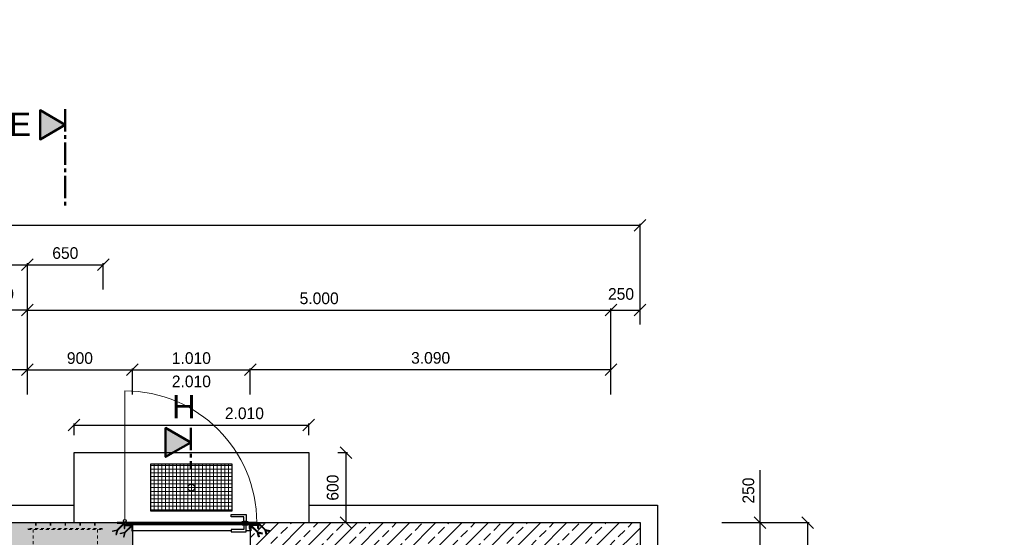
# Model space of a CAD drawing. Header units: millimetres. Extents: x -2065 to 128713, y -54195 to 32418.
# Tile 37 of 61: x 12834 to 21270, y 10624 to 15063. Entities that reach past the tile are written whole.
import ezdxf

# ---------------------------------------------------------------- set-up
doc = ezdxf.new("R2010")
doc.units = ezdxf.units.MM
doc.linetypes.add('JIS_02_1.0', pattern=[2, 1, -1])
doc.linetypes.add('MITTE2', pattern=[28.575, 19.05, -3.175, 3.175, -3.175])
doc.layers.add('Bemaßung', color=7, linetype='Continuous', lineweight=9)
doc.layers.add('Beschriftung', color=7, linetype='Continuous')
doc.layers.add('POL_Bema', color=7, linetype='Continuous')
doc.styles.add('LBB3.5M1000', font='isocp.shx', dxfattribs={"height": 3.5})
doc.dimstyles.new('DIN', dxfattribs={"dimtxt": 2.5, "dimasz": 2.5, "dimexe": 1.25, "dimexo": 0.625, "dimtad": 1, "dimtih": 1, "dimdec": 4, "dimdsep": 46, "dimlunit": 6, "dimtxsty": 'Standard', "dimcen": 2.5, "dimadec": 0, "dimazin": 0, "dimtfac": 1, "dimtdec": 4, "dimtmove": 0, "dimatfit": 3, "dimfxl": 0, "dimtvp": 1, "dimtolj": 1, "dimtzin": 0, "dimarcsym": 0})
pattern_1 = [(45, (10525, 4650), (-112.2532, 112.2532), []), (45, (10637.25, 4650), (-112.2532, 112.2532), [79.375, -39.6875])]

# ---------------------------------------------------------------- blocks, each defined once
blk = doc.blocks.new('_Oblique')
at = {"layer": 'POL_Bema', "color": 0, "lineweight": -2}
blk.add_line((-0.5, -0.5), (0.5, 0.5), dxfattribs=at)
blk = doc.blocks.new('*D45')
at = {"layer": 'Bemaßung', "color": 0, "lineweight": -2, "transparency": 16777216}
for p, q in [((11450, 11850), (11450, 12072.9)), ((12900, 11850), (12900, 12072.9)), ((12900, 12060.4), (11450, 12060.4))]:
    blk.add_line(p, q, dxfattribs=at)
at = {"layer": 'DEFPOINTS', "color": 0, "transparency": 16777216}
for p in [(11450, 12060.4), (11450, 10750), (12900, 10750)]:
    blk.add_point(p, dxfattribs=at)
at = {"layer": 'Bemaßung', "color": 0, "lineweight": -2, "transparency": 16777216, "xscale": 100, "yscale": 100, "zscale": 100, "rotation": 180}
blk.add_blockref('_Oblique', (11450, 12060.4), dxfattribs=at)
at = {"layer": 'Bemaßung', "color": 0, "lineweight": -2, "transparency": 16777216, "xscale": 100, "yscale": 100, "zscale": 100}
blk.add_blockref('_Oblique', (12900, 12060.4), dxfattribs=at)
at = {"layer": 'Bemaßung', "color": 0, "transparency": 16777216, "insert": (12175, 12160.4), "char_height": 100, "attachment_point": 5}
blk.add_mtext('\\A1;1.450', dxfattribs=at)
blk = doc.blocks.new('*D65')
at = {"layer": 'Bemaßung', "color": 0, "lineweight": -2, "transparency": 16777216}
for p, q in [((12650, 12450), (12650, 12585.6)), ((12900, 12573.1), (12650, 12573.1)), ((12900, 12450), (12900, 12585.6))]:
    blk.add_line(p, q, dxfattribs=at)
at = {"layer": 'DEFPOINTS', "color": 0, "transparency": 16777216}
for p in [(12650, 12573.1), (12650, 10750), (12900, 10750)]:
    blk.add_point(p, dxfattribs=at)
at = {"layer": 'Bemaßung', "color": 0, "lineweight": -2, "transparency": 16777216, "xscale": 100, "yscale": 100, "zscale": 100, "rotation": 180}
blk.add_blockref('_Oblique', (12650, 12573.1), dxfattribs=at)
at = {"layer": 'Bemaßung', "color": 0, "lineweight": -2, "transparency": 16777216, "xscale": 100, "yscale": 100, "zscale": 100}
blk.add_blockref('_Oblique', (12900, 12573.1), dxfattribs=at)
at = {"layer": 'Bemaßung', "color": 0, "transparency": 16777216, "insert": (12672.9, 12710.6), "char_height": 100, "attachment_point": 5}
blk.add_mtext('\\A1;250', dxfattribs=at)
blk = doc.blocks.new('*D67')
at = {"layer": 'Bemaßung', "color": 0, "lineweight": -2, "transparency": 16777216}
for p, q in [((2900, 11850), (2900, 12973.7)), ((2900, 12961.2), (12900, 12961.2)), ((12900, 11850), (12900, 12973.7))]:
    blk.add_line(p, q, dxfattribs=at)
at = {"layer": 'DEFPOINTS', "color": 0, "transparency": 16777216}
for p in [(12900, 12961.2), (2900, 10750), (12900, 10750)]:
    blk.add_point(p, dxfattribs=at)
at = {"layer": 'Bemaßung', "color": 0, "lineweight": -2, "transparency": 16777216, "xscale": 100, "yscale": 100, "zscale": 100, "rotation": 180}
blk.add_blockref('_Oblique', (2900, 12961.2), dxfattribs=at)
at = {"layer": 'Bemaßung', "color": 0, "lineweight": -2, "transparency": 16777216, "xscale": 100, "yscale": 100, "zscale": 100}
blk.add_blockref('_Oblique', (12900, 12961.2), dxfattribs=at)
at = {"layer": 'Bemaßung', "color": 0, "transparency": 16777216, "insert": (7900, 13061.2), "char_height": 100, "attachment_point": 5}
blk.add_mtext('\\A1;10.000', dxfattribs=at)
blk = doc.blocks.new('*D73')
at = {"layer": 'Bemaßung', "color": 0, "lineweight": -2, "transparency": 16777216}
for p, q in [((17900, 12450), (17900, 12585.6)), ((17900, 12573.1), (18150, 12573.1)), ((18150, 12450), (18150, 12585.6))]:
    blk.add_line(p, q, dxfattribs=at)
at = {"layer": 'DEFPOINTS', "color": 0, "transparency": 16777216}
for p in [(18150, 12573.1), (17900, 10750), (18150, 10750)]:
    blk.add_point(p, dxfattribs=at)
at = {"layer": 'Bemaßung', "color": 0, "lineweight": -2, "transparency": 16777216, "xscale": 100, "yscale": 100, "zscale": 100, "rotation": 180}
blk.add_blockref('_Oblique', (17900, 12573.1), dxfattribs=at)
at = {"layer": 'Bemaßung', "color": 0, "lineweight": -2, "transparency": 16777216, "xscale": 100, "yscale": 100, "zscale": 100}
blk.add_blockref('_Oblique', (18150, 12573.1), dxfattribs=at)
at = {"layer": 'Bemaßung', "color": 0, "transparency": 16777216, "insert": (17986.1, 12710.6), "char_height": 100, "attachment_point": 5}
blk.add_mtext('\\A1;250', dxfattribs=at)
blk = doc.blocks.new('*D95')
at = {"layer": 'Bemaßung', "color": 0, "lineweight": -2, "transparency": 16777216}
for p, q in [((12900, 11850), (12900, 12585.6)), ((12900, 12573.1), (17900, 12573.1)), ((17900, 11850), (17900, 12585.6))]:
    blk.add_line(p, q, dxfattribs=at)
at = {"layer": 'DEFPOINTS', "color": 0, "transparency": 16777216}
for p in [(17900, 12573.1), (12900, 10750), (17900, 10750)]:
    blk.add_point(p, dxfattribs=at)
at = {"layer": 'Bemaßung', "color": 0, "lineweight": -2, "transparency": 16777216, "xscale": 100, "yscale": 100, "zscale": 100, "rotation": 180}
blk.add_blockref('_Oblique', (12900, 12573.1), dxfattribs=at)
at = {"layer": 'Bemaßung', "color": 0, "lineweight": -2, "transparency": 16777216, "xscale": 100, "yscale": 100, "zscale": 100}
blk.add_blockref('_Oblique', (17900, 12573.1), dxfattribs=at)
at = {"layer": 'Bemaßung', "color": 0, "transparency": 16777216, "insert": (15400, 12673.1), "char_height": 100, "attachment_point": 5}
blk.add_mtext('\\A1;5.000', dxfattribs=at)
blk = doc.blocks.new('*D96')
at = {"layer": 'Bemaßung', "color": 0, "lineweight": -2, "transparency": 16777216}
for p, q in [((12900, 11850), (12900, 12072.9)), ((13800, 11850), (13800, 12072.9)), ((12900, 12060.4), (13800, 12060.4))]:
    blk.add_line(p, q, dxfattribs=at)
at = {"layer": 'DEFPOINTS', "color": 0, "transparency": 16777216}
for p in [(13800, 12060.4), (12900, 10750), (13800, 10750)]:
    blk.add_point(p, dxfattribs=at)
at = {"layer": 'Bemaßung', "color": 0, "lineweight": -2, "transparency": 16777216, "xscale": 100, "yscale": 100, "zscale": 100, "rotation": 180}
blk.add_blockref('_Oblique', (12900, 12060.4), dxfattribs=at)
at = {"layer": 'Bemaßung', "color": 0, "lineweight": -2, "transparency": 16777216, "xscale": 100, "yscale": 100, "zscale": 100}
blk.add_blockref('_Oblique', (13800, 12060.4), dxfattribs=at)
at = {"layer": 'Bemaßung', "color": 0, "transparency": 16777216, "insert": (13350, 12160.4), "char_height": 100, "attachment_point": 5}
blk.add_mtext('\\A1;900', dxfattribs=at)
blk = doc.blocks.new('*D97')
at = {"layer": 'Bemaßung', "color": 0, "lineweight": -2, "transparency": 16777216}
for p, q in [((2900, 12450), (2900, 13313)), ((2900, 13300.5), (18150, 13300.5)), ((18150, 12450), (18150, 13313))]:
    blk.add_line(p, q, dxfattribs=at)
at = {"layer": 'DEFPOINTS', "color": 0, "transparency": 16777216}
for p in [(18150, 13300.5), (2900, 10750), (18150, 10750)]:
    blk.add_point(p, dxfattribs=at)
at = {"layer": 'Bemaßung', "color": 0, "lineweight": -2, "transparency": 16777216, "xscale": 100, "yscale": 100, "zscale": 100, "rotation": 180}
blk.add_blockref('_Oblique', (2900, 13300.5), dxfattribs=at)
at = {"layer": 'Bemaßung', "color": 0, "lineweight": -2, "transparency": 16777216, "xscale": 100, "yscale": 100, "zscale": 100}
blk.add_blockref('_Oblique', (18150, 13300.5), dxfattribs=at)
at = {"layer": 'Bemaßung', "color": 0, "transparency": 16777216, "insert": (10525, 13400.5), "char_height": 100, "attachment_point": 5}
blk.add_mtext('\\A1;15.250', dxfattribs=at)
blk = doc.blocks.new('*D84')
at = {"layer": 'Bemaßung', "color": 0, "lineweight": -2, "transparency": 16777216}
for p, q in [((18850, 10750), (19596.8, 10750)), ((19584.3, 10750), (19584.3, -1450)), ((18850, -1450), (19596.8, -1450))]:
    blk.add_line(p, q, dxfattribs=at)
at = {"layer": 'DEFPOINTS', "color": 0, "transparency": 16777216}
for p in [(18150, 10750), (18150, -1450), (19584.3, -1450)]:
    blk.add_point(p, dxfattribs=at)
at = {"layer": 'Bemaßung', "color": 0, "lineweight": -2, "transparency": 16777216, "xscale": 100, "yscale": 100, "zscale": 100}
for p, rotation in [((19584.3, 10750), 90.0000000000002), ((19584.3, -1450), 270.0000000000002)]:
    blk.add_blockref('_Oblique', p, dxfattribs=dict(at, rotation=rotation))
at = {"layer": 'Bemaßung', "color": 0, "transparency": 16777216, "insert": (19456.4, 4650), "char_height": 100, "attachment_point": 5, "rotation": 90}
blk.add_mtext('\\A1;12.200', dxfattribs=at)
blk = doc.blocks.new('*D86')
at = {"layer": 'Bemaßung', "color": 0, "lineweight": -2, "transparency": 16777216}
for p, q in [((19177.7, 10750), (19177.7, 11200)), ((18850, 10750), (19190.2, 10750)), ((19177.7, 10500), (19177.7, 10750)), ((18850, 10500), (19190.2, 10500))]:
    blk.add_line(p, q, dxfattribs=at)
at = {"layer": 'DEFPOINTS', "color": 0, "transparency": 16777216}
for p in [(18150, 10750), (18150, 10500), (19177.7, 10500)]:
    blk.add_point(p, dxfattribs=at)
at = {"layer": 'Bemaßung', "color": 0, "lineweight": -2, "transparency": 16777216, "xscale": 100, "yscale": 100, "zscale": 100}
for p, rotation in [((19177.7, 10750), 90), ((19177.7, 10500), 270)]:
    blk.add_blockref('_Oblique', p, dxfattribs=dict(at, rotation=rotation))
at = {"layer": 'Bemaßung', "color": 0, "transparency": 16777216, "insert": (19077.7, 11025), "char_height": 100, "attachment_point": 5, "rotation": 90}
blk.add_mtext('\\A1;250', dxfattribs=at)
blk = doc.blocks.new('*D99')
at = {"layer": 'Bemaßung', "color": 0, "lineweight": -2, "transparency": 16777216}
for p, q in [((13800, 11850), (13800, 12072.9)), ((14810, 11850), (14810, 12072.9)), ((13800, 12060.4), (14810, 12060.4))]:
    blk.add_line(p, q, dxfattribs=at)
at = {"layer": 'DEFPOINTS', "color": 0, "transparency": 16777216}
for p in [(14810, 12060.4), (13800, 10750), (14810, 10750)]:
    blk.add_point(p, dxfattribs=at)
at = {"layer": 'Bemaßung', "color": 0, "lineweight": -2, "transparency": 16777216, "xscale": 100, "yscale": 100, "zscale": 100, "rotation": 180}
blk.add_blockref('_Oblique', (13800, 12060.4), dxfattribs=at)
at = {"layer": 'Bemaßung', "color": 0, "lineweight": -2, "transparency": 16777216, "xscale": 100, "yscale": 100, "zscale": 100}
blk.add_blockref('_Oblique', (14810, 12060.4), dxfattribs=at)
at = {"layer": 'Bemaßung', "color": 0, "transparency": 16777216, "char_height": 100, "attachment_point": 5}
for s, insert in [('\\A1;1.010', (14305, 12160.4)), ('\\A1;2.010', (14305, 11960.4))]:
    blk.add_mtext(s, dxfattribs=dict(at, insert=insert))
blk = doc.blocks.new('*D100')
at = {"layer": 'Bemaßung', "color": 0, "lineweight": -2, "transparency": 16777216}
for p, q in [((13300, 11500), (13300, 11599.4)), ((13300, 11586.9), (15310, 11586.9)), ((15310, 11500), (15310, 11599.4))]:
    blk.add_line(p, q, dxfattribs=at)
at = {"layer": 'DEFPOINTS', "color": 0, "transparency": 16777216}
for p in [(15310, 11586.9), (13300, 11350), (15310, 11350)]:
    blk.add_point(p, dxfattribs=at)
at = {"layer": 'Bemaßung', "color": 0, "lineweight": -2, "transparency": 16777216, "xscale": 100, "yscale": 100, "zscale": 100, "rotation": 180}
blk.add_blockref('_Oblique', (13300, 11586.9), dxfattribs=at)
at = {"layer": 'Bemaßung', "color": 0, "lineweight": -2, "transparency": 16777216, "xscale": 100, "yscale": 100, "zscale": 100}
blk.add_blockref('_Oblique', (15310, 11586.9), dxfattribs=at)
at = {"layer": 'Bemaßung', "color": 0, "transparency": 16777216, "insert": (14759.3, 11686.9), "char_height": 100, "attachment_point": 5}
blk.add_mtext('\\A1;2.010', dxfattribs=at)
blk = doc.blocks.new('*D91')
at = {"layer": 'Bemaßung', "color": 0, "lineweight": -2, "transparency": 16777216}
for p, q in [((15560, 11350), (15643.4, 11350)), ((15630.9, 10750), (15630.9, 11350)), ((15560, 10750), (15643.4, 10750))]:
    blk.add_line(p, q, dxfattribs=at)
at = {"layer": 'DEFPOINTS', "color": 0, "transparency": 16777216}
for p in [(15310, 11350), (15630.9, 11350), (15310, 10750)]:
    blk.add_point(p, dxfattribs=at)
at = {"layer": 'Bemaßung', "color": 0, "lineweight": -2, "transparency": 16777216, "xscale": 100, "yscale": 100, "zscale": 100}
for p, rotation in [((15630.9, 11350), 90), ((15630.9, 10750), 270)]:
    blk.add_blockref('_Oblique', p, dxfattribs=dict(at, rotation=rotation))
at = {"layer": 'Bemaßung', "color": 0, "transparency": 16777216, "insert": (15516, 11050), "char_height": 100, "attachment_point": 5, "rotation": 90}
blk.add_mtext('\\A1;600', dxfattribs=at)
blk = doc.blocks.new('*D93')
at = {"layer": 'Bemaßung', "color": 0, "lineweight": -2, "transparency": 16777216}
for p, q in [((14810, 11850), (14810, 12072.9)), ((17900, 11850), (17900, 12072.9)), ((17900, 12060.4), (14810, 12060.4))]:
    blk.add_line(p, q, dxfattribs=at)
at = {"layer": 'DEFPOINTS', "color": 0, "transparency": 16777216}
for p in [(14810, 12060.4), (14810, 10750), (17900, 10750)]:
    blk.add_point(p, dxfattribs=at)
at = {"layer": 'Bemaßung', "color": 0, "lineweight": -2, "transparency": 16777216, "xscale": 100, "yscale": 100, "zscale": 100, "rotation": 180}
blk.add_blockref('_Oblique', (14810, 12060.4), dxfattribs=at)
at = {"layer": 'Bemaßung', "color": 0, "lineweight": -2, "transparency": 16777216, "xscale": 100, "yscale": 100, "zscale": 100}
blk.add_blockref('_Oblique', (17900, 12060.4), dxfattribs=at)
at = {"layer": 'Bemaßung', "color": 0, "transparency": 16777216, "insert": (16355, 12162.3), "char_height": 100, "attachment_point": 5}
blk.add_mtext('\\A1;3.090', dxfattribs=at)
blk = doc.blocks.new('*D109')
at = {"layer": 'Bemaßung', "color": 0, "lineweight": -2, "transparency": 16777216}
for p, q in [((12900, 12750), (12900, 12973.7)), ((12900, 12961.2), (13550, 12961.2)), ((13550, 12750), (13550, 12973.7))]:
    blk.add_line(p, q, dxfattribs=at)
at = {"layer": 'DEFPOINTS', "color": 0, "transparency": 16777216}
for p in [(13550, 12961.2), (12900, 10750), (13550, 10750)]:
    blk.add_point(p, dxfattribs=at)
at = {"layer": 'Bemaßung', "color": 0, "lineweight": -2, "transparency": 16777216, "xscale": 100, "yscale": 100, "zscale": 100, "rotation": 180}
blk.add_blockref('_Oblique', (12900, 12961.2), dxfattribs=at)
at = {"layer": 'Bemaßung', "color": 0, "lineweight": -2, "transparency": 16777216, "xscale": 100, "yscale": 100, "zscale": 100}
blk.add_blockref('_Oblique', (13550, 12961.2), dxfattribs=at)
at = {"layer": 'Bemaßung', "color": 0, "transparency": 16777216, "insert": (13225, 13061.2), "char_height": 100, "attachment_point": 5}
blk.add_mtext('\\A1;650', dxfattribs=at)

msp = doc.modelspace()

# ---------------------------------------------------------------- hatches: boundary and pattern name
h = msp.add_hatch(color=256)
h.dxf.hatch_style = 1
h.paths.add_polyline_path([(13225, 14161.62038), (13008.59542, 14286.56162), (13008.59542, 14036.67913)])
at = {"lineweight": 13}
h = msp.add_hatch(dxfattribs=at)
h.set_pattern_fill('ANSI37', color=256, scale=10, angle=225)
h.set_pattern_definition([(270, (14305, 11050), (31.75, -7e-15), []), (0, (14305, 11050), (7e-15, 31.75), [])])
h.paths.add_polyline_path([(14655, 11250), (13955, 11250), (13955, 10850), (14655, 10850)])
at = {"lineweight": 5}
h = msp.add_hatch(dxfattribs=at)
h.set_pattern_fill('ANSI33', color=256, scale=25)
h.set_pattern_definition(pattern_1)
h.paths.add_polyline_path([(4835, 10500), (4835, 10680), (4840, 10680), (4840, 10720), (4845, 10725), (4900, 10725), (4900, 10700), (4905, 10700), (4905, 10740), (4910, 10745), (4965, 10745), (4965, 10750), (13670, 10750), (13670, 10745), (13725, 10745), (13730, 10740), (13730, 10700), (13735, 10700), (13735, 10725), (13790, 10725), (13795, 10720), (13795, 10680), (13800, 10680), (13800, 10500), (12900, 10500), (12900, -1200), (13700, -1200), (13700, -1380), (13695, -1380), (13695, -1420), (13690, -1425), (13635, -1425), (13635, -1400), (13630, -1400), (13630, -1440), (13625, -1445), (13570, -1445), (13570, -1450), (12780, -1450), (12780, -1445), (12725, -1445), (12720, -1440), (12720, -1400), (12715, -1400), (12715, -1425), (12660, -1425), (12655, -1420), (12655, -1380), (12650, -1380), (12650, 10500)])
h = msp.add_hatch(dxfattribs=at)
h.set_pattern_fill('ANSI31', color=256, angle=90)
h.set_pattern_definition([(135, (12803.7703, 6272.693), (-2.245064, -2.245064), [])])
edge = h.paths.add_edge_path()
edge.add_line((13735, 10700), (13735, 10750))
edge.add_line((13735, 10750), (13670, 10750))
edge.add_line((13670, 10750), (13670, 10747.5))
edge.add_arc((13672.5, 10747.5), 2.5, 900, 990)
edge.add_line((13672.5, 10745), (13725, 10745))
edge.add_arc((13725, 10740), 5, 720, 810, ccw=False)
edge.add_line((13730, 10740), (13730, 10702.5))
edge.add_arc((13732.5, 10702.5), 2.5, 900, 990)
edge.add_line((13732.5, 10700), (13735, 10700))
h = msp.add_hatch(dxfattribs=at)
h.set_pattern_fill('ANSI31', color=256, angle=180)
h.set_pattern_definition([(225, (12803.7703, 6272.693), (2.245064, -2.245064), [])])
edge = h.paths.add_edge_path()
edge.add_line((13800, 10680), (13800, 10730))
edge.add_line((13800, 10730), (13735, 10730))
edge.add_line((13735, 10730), (13735, 10727.5))
edge.add_arc((13737.5, 10727.5), 2.5, 900, 990)
edge.add_line((13737.5, 10725), (13790, 10725))
edge.add_arc((13790, 10720), 5, 720, 810, ccw=False)
edge.add_line((13795, 10720), (13795, 10682.5))
edge.add_arc((13797.5, 10682.5), 2.5, 900, 990)
edge.add_line((13797.5, 10680), (13800, 10680))
h = msp.add_hatch(dxfattribs=at)
h.set_pattern_fill('ANSI31', color=256, scale=0.5, angle=270)
h.set_pattern_definition([(315, (30271.2249, 10064.9935), (1.12253202, 1.12253202), [])])
h.paths.add_polyline_path([(13735, 10736), (13755, 10736), (13755, 10734), (13735, 10734)])
h = msp.add_hatch(dxfattribs=at)
h.set_pattern_fill('ANSI31', color=256, angle=180)
h.set_pattern_definition([(225, (30346.225, 10064.9935), (2.245064, -2.245064), [])])
h.paths.add_polyline_path([(14865, 10750), (13745, 10750), (13745, 10740), (14865, 10740)])
h = msp.add_hatch(dxfattribs=at)
h.set_pattern_fill('ANSI31', color=256, angle=270)
h.set_pattern_definition([(315, (30346.225, 10064.9935), (2.245064, 2.245064), [])])
h.paths.add_polyline_path([(14810, 10740), (14800, 10740), (14800, 10700), (14810, 10700)])
h = msp.add_hatch(dxfattribs=at)
h.set_pattern_fill('ANSI33', color=256, scale=25)
h.set_pattern_definition(pattern_1)
h.paths.add_polyline_path([(14810, 10500), (14810, 10680), (14815, 10680), (14815, 10720), (14820, 10725), (14875, 10725), (14875, 10700), (14880, 10700), (14880, 10740), (14885, 10745), (14940, 10745), (14940, 10750), (18150, 10750), (18150, 10175), (17900, 10175), (17900, 10500)])
h = msp.add_hatch(dxfattribs=at)
h.set_pattern_fill('ANSI31', color=256, angle=180)
h.set_pattern_definition([(225, (12878.7703, 6272.693), (2.245064, -2.245064), [])])
edge = h.paths.add_edge_path()
edge.add_line((14810, 10680), (14810, 10730))
edge.add_line((14810, 10730), (14875, 10730))
edge.add_line((14875, 10730), (14875, 10727.5))
edge.add_arc((14872.5, 10727.5), 2.5, 270, 360, ccw=False)
edge.add_line((14872.5, 10725), (14820, 10725))
edge.add_arc((14820, 10720), 5, 450, 540)
edge.add_line((14815, 10720), (14815, 10682.5))
edge.add_arc((14812.5, 10682.5), 2.5, 270, 360, ccw=False)
edge.add_line((14812.5, 10680), (14810, 10680))
h = msp.add_hatch(dxfattribs=at)
h.set_pattern_fill('ANSI31', color=256, scale=0.5, angle=270)
h.set_pattern_definition([(315, (30346.2249, 10064.9935), (1.12253202, 1.12253202), [])])
h.paths.add_polyline_path([(14875, 10736), (14855, 10736), (14855, 10734), (14875, 10734)])
h = msp.add_hatch(dxfattribs=at)
h.set_pattern_fill('ANSI31', color=256, angle=90)
h.set_pattern_definition([(135, (12878.7703, 6272.693), (-2.245064, -2.245064), [])])
edge = h.paths.add_edge_path()
edge.add_line((14875, 10700), (14875, 10750))
edge.add_line((14875, 10750), (14940, 10750))
edge.add_line((14940, 10750), (14940, 10747.5))
edge.add_arc((14937.5, 10747.5), 2.5, 270, 360, ccw=False)
edge.add_line((14937.5, 10745), (14885, 10745))
edge.add_arc((14885, 10740), 5, 450, 540)
edge.add_line((14880, 10740), (14880, 10702.5))
edge.add_arc((14877.5, 10702.5), 2.5, 270, 360, ccw=False)
edge.add_line((14877.5, 10700), (14875, 10700))

# ---------------------------------------------------------------- linework, layer by layer
at = {"linetype": 'MITTE2', "lineweight": 50, "ltscale": 10}
msp.add_line((13225, 14294.64545), (13225, 13438.93701), dxfattribs=at)
at = {"color": 251, "lineweight": 5}
msp.add_line((13735, 10777), (13735, 11880), dxfattribs=at)
for p, q in [((13300, 10750), (13300, 11350)), ((13300, 11350), (15310, 11350)), ((15310, 11350), (15310, 10750)), ((2900, 10750), (12900, 10750)), ((12900, 10750), (18150, 10750)), ((13800, 10750), (13800, 10500)), ((14740, 10730), (13800, 10730)), ((14800, 10730), (14790, 10730)), ((14810, 10750), (14810, 10500)), ((18150, 10750), (18150, -1450)), ((14645, 10680), (13800, 10680)), ((14810, 10680), (14775, 10680))]:
    msp.add_line(p, q)
at = {"linetype": 'JIS_02_1.0', "lineweight": 18, "ltscale": 25}
for p, q in [((12970, 10750), (12970, 10700)), ((12975, 10750), (12975, 10700)), ((13095, 10750), (13095, 10700)), ((13100, 10750), (13100, 10700)), ((13222.5, 10750), (13222.5, 10700)), ((13227.5, 10750), (13227.5, 10700)), ((13350, 10750), (13350, 10700)), ((13355, 10750), (13355, 10700)), ((13475, 10750), (13475, 10700)), ((13480, 10750), (13480, 10700)), ((12950, 10690), (12950, 10500)), ((13500, 10690), (13500, 10500))]:
    msp.add_line(p, q, dxfattribs=at)
at = {"lineweight": 50}
for p, q in [((13745, 10736.05738), (13755, 10736.05738)), ((13755, 10733.8549), (13755, 10730.06229)), ((14865, 10736.05738), (14855, 10736.05738)), ((14855, 10733.8549), (14855, 10730.06229))]:
    msp.add_line(p, q, dxfattribs=at)
msp.add_lwpolyline([(13225, 14161.62038), (13008.59542, 14286.56162), (13008.59542, 14036.67913)], close=True, dxfattribs=at)
for points in [[(14655, 11250), (13955, 11250), (13955, 10850), (14655, 10850)], [(13685, 10752), (13735, 10752), (13735, 10750), (13685, 10750)], [(13735, 10752), (13785, 10752), (13785, 10750), (13735, 10750)], [(13735, 10736), (13755, 10736), (13755, 10734), (13735, 10734)], [(14865, 10750), (13745, 10750), (13745, 10740), (14865, 10740)], [(14790, 10750), (14740, 10750), (14740, 10760), (14790, 10760)], [(14790, 10740), (14740, 10740), (14740, 10730), (14790, 10730)], [(14810, 10740), (14800, 10740), (14800, 10700), (14810, 10700)], [(14875, 10736), (14855, 10736), (14855, 10734), (14875, 10734)]]:
    msp.add_lwpolyline(points, close=True)
for points in [[(14755, 10820), (14775, 10820), (14775, 10760), (14755, 10760), (14755, 10800), (14645, 10800), (14645, 10820), (14775, 10820), (14775, 10800)], [(13668.57016, 10687.8128), (13725.70711, 10744.94975), (13729.94975, 10740.70711), (13673.94961, 10684.70697)], [(13733.57016, 10667.8128), (13790.70711, 10724.94975), (13794.94975, 10720.70711), (13738.94961, 10664.70697)], [(14755, 10670), (14775, 10670), (14775, 10730), (14755, 10730), (14755, 10690), (14645, 10690), (14645, 10670), (14775, 10670), (14775, 10690)], [(14876.42984, 10667.8128), (14819.29289, 10724.94975), (14815.05025, 10720.70711), (14871.05039, 10664.70697)], [(14941.42984, 10687.8128), (14884.29289, 10744.94975), (14880.05025, 10740.70711), (14936.05039, 10684.70697)], [(13667.01724, 10682.01724), (13633.39931, 10673.00935), (13631.84639, 10678.8049), (13669.70697, 10688.94961)], [(13668.57016, 10687.8128), (13658.00935, 10648.39931), (13663.8049, 10646.84639), (13673.94961, 10684.70697)], [(13732.01724, 10662.01724), (13698.39931, 10653.00935), (13696.84639, 10658.8049), (13734.70697, 10668.94961)], [(13733.57016, 10667.8128), (13723.00935, 10628.39931), (13728.8049, 10626.84639), (13738.94961, 10664.70697)], [(14876.42984, 10667.8128), (14886.99065, 10628.39931), (14881.1951, 10626.84639), (14871.05039, 10664.70697)], [(14877.98276, 10662.01724), (14911.60069, 10653.00935), (14913.15361, 10658.8049), (14875.29303, 10668.94961)], [(14941.42984, 10687.8128), (14951.99065, 10648.39931), (14946.1951, 10646.84639), (14936.05039, 10684.70697)], [(14942.98276, 10682.01724), (14976.60069, 10673.00935), (14978.15361, 10678.8049), (14940.29303, 10688.94961)]]:
    msp.add_lwpolyline(points)
for points in [[(13735, 10700), (13735, 10750), (13670, 10750), (13670, 10747.5, 0.4142135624), (13672.5, 10745), (13725, 10745, -0.4142135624), (13730, 10740), (13730, 10702.5, 0.4142135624), (13732.5, 10700)], [(13800, 10680), (13800, 10730), (13735, 10730), (13735, 10727.5, 0.4142135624), (13737.5, 10725), (13790, 10725, -0.4142135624), (13795, 10720), (13795, 10682.5, 0.4142135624), (13797.5, 10680)], [(14810, 10680), (14810, 10730), (14875, 10730), (14875, 10727.5, -0.4142135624), (14872.5, 10725), (14820, 10725, 0.4142135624), (14815, 10720), (14815, 10682.5, -0.4142135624), (14812.5, 10680)], [(14875, 10700), (14875, 10750), (14940, 10750), (14940, 10747.5, -0.4142135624), (14937.5, 10745), (14885, 10745, 0.4142135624), (14880, 10740), (14880, 10702.5, -0.4142135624), (14877.5, 10700)]]:
    msp.add_lwpolyline(points, format="xyb", close=True)
for points in [[(13745, 10734), (13745, 10730.06229), (13759.63274, 10730.06229), (13759.63274, 10734)], [(14865, 10734), (14865, 10730.06229), (14850.36726, 10730.06229), (14850.36726, 10734)]]:
    msp.add_lwpolyline(points, dxfattribs=at)
at = {"linetype": 'JIS_02_1.0', "lineweight": 18, "ltscale": 25}
msp.add_lwpolyline([(12908, 10690), (13542, 10690), (13542, 10700), (12908, 10700)], close=True, dxfattribs=at)
msp.add_circle((13735, 10764.5), 12.5)
at = {"color": 251, "lineweight": 5}
msp.add_arc((13735, 10750), 1130, 0, 90, dxfattribs=at)
at = {"lineweight": 50}
for points in [[(13750, 10736.05738), (13750.42117, 10738.78163), (13752.01871, 10739.49138), (13754.34849, 10739.91281), (13755.99042, 10739.46921), (13758.16484, 10737.93875), (13757.9429, 10735.69855), (13756.43413, 10734.34556), (13754.7922, 10733.81322), (13749.37839, 10733.87979), (13744.98517, 10733.96852)], [(14860, 10736.05738), (14859.57883, 10738.78163), (14857.98129, 10739.49138), (14855.65151, 10739.91281), (14854.00958, 10739.46921), (14851.83516, 10737.93875), (14852.0571, 10735.69855), (14853.56587, 10734.34556), (14855.2078, 10733.81322), (14860.62161, 10733.87979), (14865.01483, 10733.96852)]]:
    msp.add_spline(points, degree=3, dxfattribs=at)

# ---------------------------------------------------------------- texts
at = {"layer": 'Beschriftung', "insert": (17040.20114, 2220.92712), "char_height": 200, "attachment_point": 1, "rotation": 90, "style": 'LBB3.5M1000'}
msp.add_mtext_dynamic_manual_height_columns('\\pi147.29;{\\fArial|b0|i0|c0|p34;WASH ROOM\\P\\pi108.48;WASCHRAUM}', width=2055.0243914, gutter_width=17.5, heights=[0], dxfattribs=at)
at = {"layer": 'Beschriftung', "char_height": 200, "attachment_point": 1, "style": 'LBB3.5M1000'}
for s, width, insert in [('\\pi94.352;{\\fArial|b0|i0|c0|p34;GROUND PLAN\\P\\pi274.78;\\fArial|b0|i1|c0|p34;GRUNDRISS}', 2200.1645238, (5399.52643, 14684.6482)), ('{\\fArial|b0|i0|c0|p34;E}', 221.0671757, (12746.08492, 14266.21857)), ('{\\fArial|b0|i0|c0|p34;H}', 221.0671757, (14139.257, 11844.3865))]:
    msp.add_mtext_dynamic_manual_height_columns(s, width=width, gutter_width=17.5, heights=[0], dxfattribs=dict(at, insert=insert))

# ---------------------------------------------------------------- dimensions: what is measured, and where the dimension line sits
at = {"layer": 'Bemaßung'}
for base, p1, p2, override, picture, middle in [((18150, 13300.54037), (2900, 10750), (18150, 10750), {"dimscale": 10, "dimtxt": 10, "dimasz": 10, "dimexo": 170, "dimgap": 5, "dimdec": 2, "dimblk1": 'Oblique', "dimblk2": 'Oblique', "dimsah": 1, "dimtdec": 2, "dimtmove": 2}, '*D97', (10525, 13400.54037)), ((12900, 12961.24293), (2900, 10750), (12900, 10750), {"dimscale": 10, "dimtxt": 10, "dimasz": 10, "dimexo": 110, "dimgap": 5, "dimdec": 2, "dimblk1": 'Oblique', "dimblk2": 'Oblique', "dimsah": 1, "dimtdec": 2, "dimtmove": 2}, '*D67', (7900, 13061.24293)), ((13550, 12961.24293), (12900, 10750), (13550, 10750), {"dimscale": 10, "dimtxt": 10, "dimasz": 10, "dimexo": 200, "dimgap": 5, "dimdec": 2, "dimblk1": 'Oblique', "dimblk2": 'Oblique', "dimsah": 1, "dimtdec": 2, "dimtmove": 2}, '*D109', (13225, 13061.24293)), ((17900, 12573.09377), (12900, 10750), (17900, 10750), {"dimscale": 10, "dimtxt": 10, "dimasz": 10, "dimexo": 110, "dimgap": 5, "dimdec": 2, "dimblk1": 'Oblique', "dimblk2": 'Oblique', "dimsah": 1, "dimtdec": 2, "dimtmove": 2}, '*D95', (15400, 12673.09377)), ((11450, 12060.38701), (12900, 10750), (11450, 10750), {"dimscale": 10, "dimtxt": 10, "dimasz": 10, "dimexo": 110, "dimgap": 5, "dimdec": 2, "dimblk1": 'Oblique', "dimblk2": 'Oblique', "dimsah": 1, "dimtdec": 2, "dimtmove": 2}, '*D45', (12175, 12160.38701)), ((13800, 12060.38701), (12900, 10750), (13800, 10750), {"dimscale": 10, "dimtxt": 10, "dimasz": 10, "dimexo": 110, "dimgap": 5, "dimdec": 2, "dimblk1": 'Oblique', "dimblk2": 'Oblique', "dimsah": 1, "dimtdec": 2, "dimtmove": 2}, '*D96', (13350, 12160.38701))]:
    dim = msp.add_linear_dim(base=base, p1=p1, p2=p2, dimstyle='DIN', override=override, dxfattribs=at)
    dim.commit()
    dim.dimension.update_dxf_attribs({"geometry": picture, "text_midpoint": middle})
for base, p1, p2, angle, override, picture, middle in [((12650, 12573.09377), (12900, 10750), (12650, 10750), 180, {"dimscale": 10, "dimtxt": 10, "dimasz": 10, "dimexo": 170, "dimgap": 5, "dimdec": 2, "dimblk1": 'Oblique', "dimblk2": 'Oblique', "dimsah": 1, "dimtdec": 2, "dimtmove": 2}, '*D65', (12672.8751, 12710.59377)), ((18150, 12573.09377), (17900, 10750), (18150, 10750), 0, {"dimscale": 10, "dimtxt": 10, "dimasz": 10, "dimexo": 170, "dimgap": 5, "dimdec": 2, "dimblk1": 'Oblique', "dimblk2": 'Oblique', "dimsah": 1, "dimtdec": 2, "dimtmove": 2}, '*D73', (17986.11045, 12710.59377)), ((14810, 12060.38701), (17900, 10750), (14810, 10750), 180, {"dimscale": 10, "dimtxt": 10, "dimasz": 10, "dimexo": 110, "dimgap": 5, "dimdec": 2, "dimblk1": 'Oblique', "dimblk2": 'Oblique', "dimsah": 1, "dimtdec": 2, "dimtmove": 2}, '*D93', (16355, 12162.33712)), ((15630.85326, 11350), (15310, 10750), (15310, 11350), 90, {"dimscale": 10, "dimtxt": 10, "dimasz": 10, "dimexo": 25, "dimgap": 5, "dimdec": 2, "dimblk1": 'Oblique', "dimblk2": 'Oblique', "dimsah": 1, "dimtdec": 2, "dimtmove": 2}, '*D91', (15516.01379, 11050)), ((19177.66294, 10500), (18150, 10750), (18150, 10500), 270, {"dimscale": 10, "dimtxt": 10, "dimasz": 10, "dimexo": 70, "dimgap": 5, "dimdec": 2, "dimblk1": 'Oblique', "dimblk2": 'Oblique', "dimsah": 1, "dimtdec": 2}, '*D86', (19177.66294, 11025)), ((19584.31212, -1450), (18150, 10750), (18150, -1450), 90, {"dimscale": 10, "dimtxt": 10, "dimasz": 10, "dimexo": 70, "dimgap": 5, "dimdec": 2, "dimblk1": 'Oblique', "dimblk2": 'Oblique', "dimsah": 1, "dimtdec": 2, "dimtmove": 2}, '*D84', (19456.36236, 4650))]:
    dim = msp.add_linear_dim(base=base, p1=p1, p2=p2, angle=angle, dimstyle='DIN', override=override, dxfattribs=at)
    dim.commit()
    dim.dimension.update_dxf_attribs({"geometry": picture, "text_midpoint": middle, "dimtype": 160})
dim = msp.add_linear_dim(base=(14810, 12060.38701), p1=(13800, 10750), p2=(14810, 10750), text='1.010\\X2.010', dimstyle='DIN', override={"dimscale": 10, "dimtxt": 10, "dimasz": 10, "dimexo": 110, "dimgap": 5, "dimdec": 2, "dimblk1": 'Oblique', "dimblk2": 'Oblique', "dimsah": 1, "dimtdec": 2, "dimtmove": 2}, dxfattribs=at)
dim.commit()
dim.dimension.update_dxf_attribs({"geometry": '*D99', "text_midpoint": (14305, 12060.38701)})
dim = msp.add_linear_dim(base=(15310, 11586.89926), p1=(13300, 11350), p2=(15310, 11350), dimstyle='DIN', override={"dimscale": 10, "dimtxt": 10, "dimasz": 10, "dimexo": 15, "dimgap": 5, "dimdec": 2, "dimblk1": 'Oblique', "dimblk2": 'Oblique', "dimsah": 1, "dimtdec": 2, "dimtmove": 2}, dxfattribs=at)
dim.commit()
dim.dimension.update_dxf_attribs({"geometry": '*D100', "text_midpoint": (14759.33365, 11686.89926), "dimtype": 160})

# ---------------------------------------------------------------- next in the draw order: texts
at = {"layer": 'Beschriftung', "insert": (3840.70567, 11366.65359), "char_height": 100, "attachment_point": 1, "style": 'LBB3.5M1000', "bg_fill": 3, "box_fill_scale": 1.5, "bg_fill_color": 256, "bg_fill_transparency": 0}
msp.add_mtext_dynamic_manual_height_columns('\\pi24.171;{\\fArial|b0|i0|c0|p34;EMERGENCY EXIT\\P\\pi149.58;\\fArial|b0|i1|c0|p34;NOTAUSGANG}', width=1284.222068, gutter_width=17.5, heights=[0], dxfattribs=at)

# ---------------------------------------------------------------- next in the draw order: hatches: boundary and pattern name
h = msp.add_hatch(color=256)
h.dxf.hatch_style = 1
h.paths.add_polyline_path([(14300.61841, 11437.93454), (14084.21382, 11562.87578), (14084.21382, 11312.99329)])

# ---------------------------------------------------------------- next in the draw order: linework, layer by layer
at = {"linetype": 'MITTE2', "lineweight": 50, "ltscale": 10}
msp.add_line((14300.61841, 11562.87578), (14300.61841, 11208.59749), dxfattribs=at)
for p, q in [((11611.95, 10900), (13300, 10900)), ((15310, 10900), (18300, 10900)), ((18300, 10900), (18300, -1600))]:
    msp.add_line(p, q)
at = {"lineweight": 50}
msp.add_lwpolyline([(14300.61841, 11437.93454), (14084.21382, 11562.87578), (14084.21382, 11312.99329)], close=True, dxfattribs=at)
msp.add_circle((14305, 11050), 30.15)

doc.saveas('drawing.dxf')
